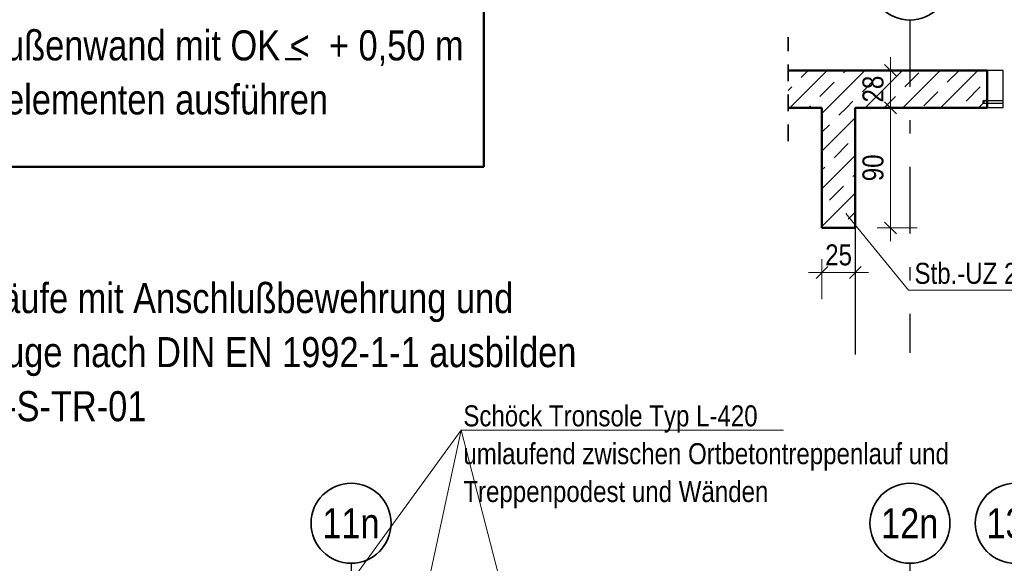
# Model space of a CAD drawing. Header units: millimetres. Extents: x 0 to 102, y -15 to 47.
# Tile 70 of 103: x 41.87 to 49.25, y 7.32 to 11.39. Entities that reach past the tile are written whole.
import ezdxf
from ezdxf.enums import TextEntityAlignment as Align

# ---------------------------------------------------------------- set-up
doc = ezdxf.new("R2010")
doc.units = ezdxf.units.MM
doc.linetypes.add('DASHDOTX2', pattern=[2, 1, -0.5, 0, -0.5])
doc.linetypes.add('HIDDEN', pattern=[0.375, 0.25, -0.125])
doc.layers.add('Achsen', color=7, linetype='Continuous', lineweight=20)
doc.layers.add('Schraffuren', color=7, linetype='Continuous', lineweight=20)
doc.styles.add('Arial Narrow', font='ARIALN.TTF')
doc.dimstyles.new('Arch_Strakon_dimstyle', dxfattribs={"dimtxt": 15.75, "dimasz": 1, "dimexe": 1.25, "dimexo": 0.0625, "dimgap": 1, "dimtad": 0, "dimzin": 12, "dimdsep": 46, "dimtxsty": 'Arial Narrow', "dimblk": 'Arrowhead_Tick', "dimsah": 1, "dimcen": 0, "dimse1": 1, "dimse2": 1, "dimclrd": 6, "dimclrt": 2, "dimazin": 0, "dimtfac": 1, "dimtdec": 4, "dimtmove": 0, "dimatfit": 3, "dimldrblk": 'NONE', "dimfxl": 1, "dimtvp": 1, "dimtolj": 1, "dimtzin": 0, "dimlwd": 13, "dimarcsym": 2})
pattern_1 = [(45, (0, 0), (-0.14142136, 0.14142136), [0.15, -0.1]), (45, (-0.07071, 0.07071), (-0.14142136, 0.14142136), [])]

# ---------------------------------------------------------------- blocks, each defined once
blk = doc.blocks.new('Arrowhead_Tick')
at = {"color": 0, "linetype": 'Continuous', "lineweight": -2}
for p, q in [((0, 20), (0, -10)), ((-1, 0), (0, 0)), ((10, 0), (0, 0))]:
    blk.add_line(p, q, dxfattribs=at)
at = {"color": 2, "linetype": 'Continuous', "lineweight": 35}
blk.add_line((4.42, 4.42), (-4.42, -4.42), dxfattribs=at)
blk = doc.blocks.new('*D795')
at = {"layer": 'Achsen', "color": 6, "linetype": 'Continuous', "lineweight": 13}
blk.add_line((47.8959, 9.5), (48.1259, 9.5), dxfattribs=at)
at = {"layer": 'Defpoints', "color": 0}
for p in [(47.8859, 9.8337), (48.1359, 9.8337), (48.1359, 9.5)]:
    blk.add_point(p, dxfattribs=at)
at = {"layer": 'Achsen', "color": 6, "lineweight": 13, "xscale": 0.01, "yscale": 0.01, "zscale": 0.01}
blk.add_blockref('Arrowhead_Tick', (48.1359, 9.5), dxfattribs=at)
at = {"layer": 'Achsen', "color": 6, "lineweight": 13, "xscale": 0.01, "yscale": 0.01, "zscale": 0.01, "rotation": 180}
blk.add_blockref('Arrowhead_Tick', (47.8859, 9.5), dxfattribs=at)
at = {"layer": 'Achsen', "color": 2, "lineweight": 35, "insert": (48.0109, 9.6304), "char_height": 0.1575, "attachment_point": 5, "style": 'Arial Narrow'}
blk.add_mtext('\\A1;25', dxfattribs=at)
blk = doc.blocks.new('_None')
blk = doc.blocks.new('*D796')
at = {"layer": 'Achsen', "color": 6, "linetype": 'Continuous', "lineweight": 13}
blk.add_line((48.4, 9.8437), (48.4, 10.7237), dxfattribs=at)
at = {"layer": 'Defpoints', "color": 0}
for p in [(48.1359, 10.7337), (48.4, 10.7337), (48.1359, 9.8337)]:
    blk.add_point(p, dxfattribs=at)
at = {"layer": 'Achsen', "color": 6, "lineweight": 13, "xscale": 0.01, "yscale": 0.01, "zscale": 0.01}
for p, rotation in [((48.4, 10.7337), 90), ((48.4, 9.8337), 270)]:
    blk.add_blockref('Arrowhead_Tick', p, dxfattribs=dict(at, rotation=rotation))
at = {"layer": 'Achsen', "color": 2, "lineweight": 35, "insert": (48.2696, 10.2837), "char_height": 0.1575, "attachment_point": 5, "rotation": 90, "style": 'Arial Narrow'}
blk.add_mtext('\\A1;90', dxfattribs=at)
blk = doc.blocks.new('*D797')
at = {"layer": 'Achsen', "color": 6, "linetype": 'Continuous', "lineweight": 13}
blk.add_line((48.4, 10.7437), (48.4, 11.0037), dxfattribs=at)
at = {"layer": 'Defpoints', "color": 0}
for p in [(48.4, 11.0137), (49.126, 11.0137), (48.1359, 10.7337)]:
    blk.add_point(p, dxfattribs=at)
at = {"layer": 'Achsen', "color": 6, "lineweight": 13, "xscale": 0.01, "yscale": 0.01, "zscale": 0.01}
for p, rotation in [((48.4, 11.0137), 90), ((48.4, 10.7337), 270)]:
    blk.add_blockref('Arrowhead_Tick', p, dxfattribs=dict(at, rotation=rotation))
at = {"layer": 'Achsen', "color": 2, "lineweight": 35, "insert": (48.2696, 10.8737), "char_height": 0.1575, "attachment_point": 5, "rotation": 90, "style": 'Arial Narrow'}
blk.add_mtext('\\A1;28', dxfattribs=at)

msp = doc.modelspace()

# ---------------------------------------------------------------- hatches: boundary and pattern name
at = {"layer": 'Schraffuren', "lineweight": 13}
h = msp.add_hatch(dxfattribs=at)
h.set_pattern_fill('bB', color=6, scale=0.01, angle=45, style=0, pattern_type=2)
h.set_pattern_definition(pattern_1)
h.paths.add_polyline_path([(47.6320491, 10.7336519), (49.1260463, 10.7336591), (49.1260463, 11.0136591), (47.6320491, 11.0136591)])
h = msp.add_hatch(dxfattribs=at)
h.set_pattern_fill('bB', color=6, scale=0.01, angle=45, style=0, pattern_type=2)
h.set_pattern_definition(pattern_1)
h.paths.add_polyline_path([(47.8858675, 9.8336519), (48.1358675, 9.8336519), (48.1358675, 10.7336519), (47.8858675, 10.7336519)])

# ---------------------------------------------------------------- linework, layer by layer
at = {"color": 4, "linetype": 'Continuous', "lineweight": 50}
for p, q in [((45.3519307, 12.090689), (45.3519307, 10.290689)), ((43.9822175, 11.0989802), (43.8611495, 11.0989802)), ((49.1260463, 11.0136591), (47.6320491, 11.0136591)), ((49.1260463, 10.7336591), (49.1260463, 11.0136591)), ((47.8858675, 10.7336519), (47.6320491, 10.7336519)), ((47.8858675, 9.8336519), (47.8858675, 10.7336519)), ((49.1260463, 10.7336519), (48.1358675, 10.7336519)), ((48.1358675, 9.8336519), (48.1358675, 10.7336519)), ((45.3519307, 10.290689), (40.0139307, 10.290689)), ((48.1358675, 9.8336519), (47.8858675, 9.8336519))]:
    msp.add_line(p, q, dxfattribs=at)
at = {"color": 2, "linetype": 'HIDDEN', "lineweight": 35, "ltscale": 0.5}
msp.add_line((47.6320491, 10.4836591), (47.6320491, 11.2636591), dxfattribs=at)
at = {"color": 3, "linetype": 'Continuous', "lineweight": 25}
for p, q in [((49.2460463, 11.0136591), (49.1260463, 11.0136591)), ((49.2460463, 10.7336591), (49.2460463, 11.0136591)), ((49.2460463, 10.7336519), (49.1260463, 10.7336519))]:
    msp.add_line(p, q, dxfattribs=at)
at = {"color": 3, "linetype": 'HIDDEN', "lineweight": 25, "ltscale": 0.5}
for p, q in [((49.0960266, 10.7850674), (49.0960266, 10.7859698)), ((49.1260463, 10.7858711), (49.0960266, 10.7858707)), ((49.0960266, 10.7827879), (49.0960266, 10.7850674)), ((49.0960267, 10.7793792), (49.0960266, 10.7827879)), ((49.0960267, 10.7753603), (49.0960267, 10.7793792)), ((49.2460463, 10.7858727), (49.1260463, 10.7858711)), ((49.0960268, 10.7713429), (49.0960267, 10.7753603)), ((49.0960268, 10.7679387), (49.0960268, 10.7713429)), ((49.0960269, 10.765666), (49.0960268, 10.7679387)), ((49.0960269, 10.7649698), (49.0960269, 10.765666)), ((49.0960269, 10.7648707), (49.0960269, 10.7649698)), ((49.1260463, 10.7648711), (49.0960269, 10.7648707)), ((49.2460463, 10.7648727), (49.1260463, 10.7648711))]:
    msp.add_line(p, q, dxfattribs=at)
at = {"layer": 'Achsen', "color": 3, "linetype": 'DASHDOTX2', "lineweight": 25, "ltscale": 0.5}
for p, q in [((48.5456957, 11.3907507), (48.5456957, 8.8988571)), ((44.3556957, 7.3211224), (44.3556957, 0.7968408)), ((48.5456957, 7.3211224), (48.5456957, 0.7968408))]:
    msp.add_line(p, q, dxfattribs=at)
at = {"layer": 'Achsen', "color": 5, "linetype": 'Continuous', "lineweight": 18}
for p, q in [((48.5343365, 9.3679471), (48.0652713, 9.9412491)), ((50.1239464, 9.3679471), (48.5343365, 9.3679471)), ((45.1796529, 8.3178573), (43.098313, 5.4564457)), ((45.1796529, 8.3178573), (44.4334998, 4.841557)), ((47.5982151, 8.3178573), (45.1796529, 8.3178573)), ((45.1796529, 8.3178573), (46.0891315, 4.8036096))]:
    msp.add_line(p, q, dxfattribs=at)
at = {"layer": 'Achsen', "color": 3, "linetype": 'Continuous', "lineweight": 25}
msp.add_line((48.1358675, 9.8336519), (48.1358675, 8.8866131), dxfattribs=at)
at = {"layer": 'Achsen', "color": 2, "linetype": 'Continuous', "lineweight": 35}
for centre in [(48.5456957, 11.6907507), (44.3556957, 7.6211224), (48.5456957, 7.6211224), (49.3356957, 7.6211224)]:
    msp.add_circle(centre, 0.3, dxfattribs=at)

# ---------------------------------------------------------------- texts
at = {"color": 4, "lineweight": 50, "style": 'Arial Narrow'}
for s, p in [('Alle WD in Außenwand mit OK <  + 0,50 m', (40.3143707, 11.0888934)), ('nur mit Dichtelementen ausführen', (40.3143707, 10.6838934))]:
    msp.add_text(s, height=0.225, dxfattribs=at).set_placement(p)
at = {"layer": 'Achsen', "color": 2, "lineweight": 35, "style": 'Arial Narrow'}
for s, p in [('Stb.-UZ 25 x 90 cm', (48.5799327, 9.4146412)), ('Schöck Tronsole Typ L-420', (45.1972212, 8.3471377)), ('umlaufend zwischen Ortbetontreppenlauf und', (45.1972212, 8.0636377)), ('Treppenpodest und Wänden', (45.1972212, 7.7801377))]:
    msp.add_text(s, height=0.1575, dxfattribs=at).set_placement(p)
at = {"layer": 'Achsen', "color": 4, "lineweight": 50, "style": 'Arial Narrow'}
for s, p in [('FT-Treppenläufe mit Anschlußbewehrung und', (40.3143707, 9.195636)), ('verzahnter Fuge nach DIN EN 1992-1-1 ausbilden', (40.3143707, 8.790636)), ('siehe Plan A-S-TR-01', (40.3143707, 8.385636))]:
    msp.add_text(s, height=0.225, dxfattribs=at).set_placement(p)
for s, p in [('11n', (44.3540957, 7.6211224)), ('12n', (48.5440957, 7.6211224)), ('13n', (49.3340957, 7.6211224))]:
    msp.add_text(s, height=0.225, dxfattribs=at).set_placement(p, align=Align.MIDDLE_CENTER)

# ---------------------------------------------------------------- dimensions: what is measured, and where the dimension line sits
at = {"layer": 'Achsen', "lineweight": 35}
for base, p1, p2, text, picture, middle in [((48.4, 11.0136591), (48.1358675, 10.7336519), (49.1260463, 11.0136591), '28', '*D797', (48.4, 10.8736555)), ((48.4, 10.7336519), (48.1358675, 9.8336519), (48.1358675, 10.7336519), '90', '*D796', (48.4, 10.2836519))]:
    dim = msp.add_linear_dim(base=base, p1=p1, p2=p2, angle=90, text=text, dimstyle='Arch_Strakon_dimstyle', override={"dimscale": 0.01, "dimtxt": 15.75, "dimasz": 1, "dimgap": 5, "dimtad": 1, "dimjust": 0, "dimtih": 0, "dimtoh": 0, "dimdec": 5, "dimdsep": 46, "dimtxsty": 'Arial Narrow', "dimclrd": 6, "dimclrt": 2, "dimtix": 1, "dimtofl": 255, "dimtmove": 0, "dimatfit": 2, "dimfxl": 0, "dimfxlon": 0, "dimtvp": 31.746032, "dimlwd": 13}, dxfattribs=at)
    dim.commit()
    dim.dimension.update_dxf_attribs({"geometry": picture, "text_midpoint": middle, "dimtype": 160})
dim = msp.add_linear_dim(base=(48.1358675, 9.5), p1=(47.8858675, 9.8336519), p2=(48.1358675, 9.8336519), text='25', dimstyle='Arch_Strakon_dimstyle', override={"dimscale": 0.01, "dimtxt": 15.75, "dimasz": 1, "dimgap": 5, "dimtad": 1, "dimjust": 0, "dimtih": 0, "dimtoh": 0, "dimdec": 5, "dimdsep": 46, "dimtxsty": 'Arial Narrow', "dimclrd": 6, "dimclrt": 2, "dimtix": 1, "dimtofl": 255, "dimtmove": 0, "dimatfit": 2, "dimfxl": 0, "dimfxlon": 0, "dimtvp": 31.746032, "dimlwd": 13}, dxfattribs=at)
dim.commit()
dim.dimension.update_dxf_attribs({"geometry": '*D795', "text_midpoint": (48.0108675, 9.5), "dimtype": 160})

doc.saveas('drawing.dxf')
